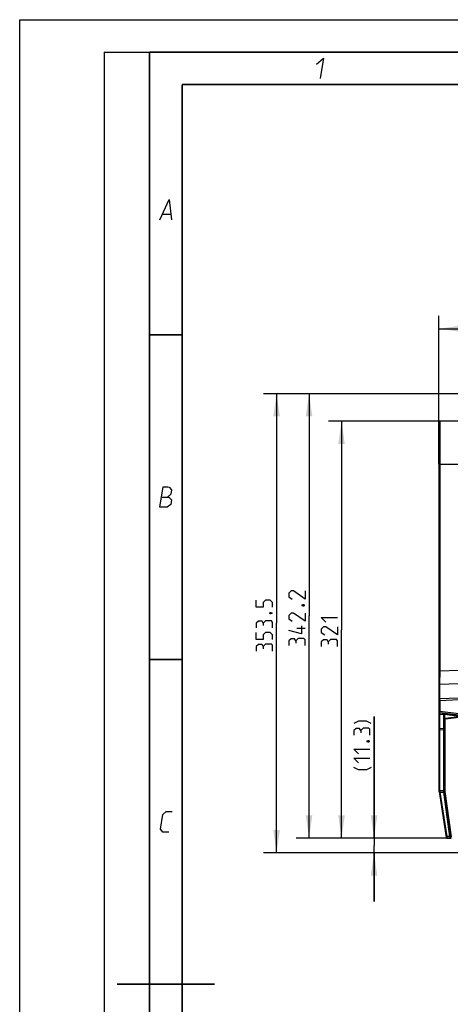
# Model space of a CAD drawing. Header units: millimetres. Extents: x 0 to 420, y 0 to 297.
# Tile 6 of 140: x 0 to 66, y 145 to 297. Entities that reach past the tile are written whole.
import ezdxf

# ---------------------------------------------------------------- set-up
doc = ezdxf.new("R2010")
doc.units = ezdxf.units.MM
doc.header["$LTSCALE"] = 23.1
doc.layers.get('0').update_dxf_attribs({"linetype": 'CONTINUOUS'})
doc.layers.add('DIM_PILOTEES', color=7, linetype='CONTINUOUS')
doc.styles.get("Standard").update_dxf_attribs({"font": 'txt', "width": 0.7})
doc.dimstyles.new('DIMSTYLE_1', dxfattribs={"dimtxt": 2.5, "dimasz": 3.5, "dimexe": 2, "dimexo": 0, "dimtad": 1, "dimdec": 0, "dimlfac": 5, "dimdsep": 46, "dimtxsty": 'Standard', "dimblk": '_FILLED', "dimblk1": '_FILLED', "dimblk2": '_FILLED', "dimcen": 0.09, "dimazin": 2, "dimtp": 0.8, "dimtm": 0.8, "dimtfac": 1, "dimtdec": 0, "dimtofl": 0, "dimtmove": 0, "dimatfit": 3, "dimldrblk": '_FILLED', "dimfxl": 0, "dimtolj": 1, "dimarcsym": 0})
doc.dimstyles.new('DIMSTYLE_2', dxfattribs={"dimtxt": 2.5, "dimasz": 3.5, "dimexe": 2, "dimexo": 0, "dimtad": 1, "dimlfac": 5, "dimdsep": 46, "dimtxsty": 'Standard', "dimblk": '_FILLED', "dimblk1": '_FILLED', "dimblk2": '_FILLED', "dimcen": 0.09, "dimazin": 2, "dimtp": 0.5, "dimtm": 0.5, "dimtfac": 1, "dimtofl": 0, "dimtmove": 0, "dimatfit": 3, "dimldrblk": '_FILLED', "dimfxl": 0, "dimtolj": 1, "dimarcsym": 0})
doc.dimstyles.new('DIMSTYLE_9', dxfattribs={"dimtxt": 2.5, "dimasz": 3.5, "dimexe": 2, "dimexo": 0, "dimtad": 1, "dimdec": 1, "dimlfac": 5, "dimdsep": 46, "dimtxsty": 'Standard', "dimblk": '_FILLED', "dimblk1": '_FILLED', "dimblk2": '_FILLED', "dimcen": 0.09, "dimazin": 2, "dimtp": 0.2, "dimtm": 0.2, "dimtfac": 1, "dimtdec": 1, "dimtofl": 0, "dimtmove": 0, "dimatfit": 3, "dimldrblk": '_FILLED', "dimfxl": 0, "dimtolj": 1, "dimarcsym": 0})

# ---------------------------------------------------------------- blocks, each defined once
blk = doc.blocks.new('_FILLED')
at = {"color": 0, "linetype": 'ByBlock'}
blk.add_solid([(0, 0), (-1, 0.143), (-1, -0.143)], dxfattribs=at)
blk = doc.blocks.new('*D1')
at = {"layer": 'DIM_PILOTEES', "color": 2, "linetype": 'Continuous'}
for p, q in [((64.54, 228.58), (64.54, 251.42)), ((153.28, 228.58), (153.28, 251.42)), ((64.54, 249.42), (108.91, 249.42)), ((153.28, 249.42), (108.91, 249.42))]:
    blk.add_line(p, q, dxfattribs=at)
at = {"layer": 'DIM_PILOTEES', "color": 2, "linetype": 'Continuous', "xscale": 3.5, "yscale": 3.5, "zscale": 3.5, "rotation": 180}
blk.add_blockref('_FILLED', (64.54, 249.42), dxfattribs=at)
at = {"layer": 'DIM_PILOTEES', "color": 2, "linetype": 'Continuous', "xscale": 3.5, "yscale": 3.5, "zscale": 3.5}
blk.add_blockref('_FILLED', (153.28, 249.42), dxfattribs=at)
at = {"layer": 'DIM_PILOTEES', "color": 2, "linetype": 'Continuous', "insert": (108.91, 252.55), "char_height": 2.5, "width": 8.8393, "attachment_point": 2, "line_spacing_factor": 0.9}
blk.add_mtext('{\\ftxt;\\W0.0001;\\H0.0001;\\~}{\\ftxt;\\W2.3571428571;\\H2.5; }{\\ftxt;\\W0.0001;\\H0.0001;\\~}', dxfattribs=at)
blk = doc.blocks.new('*D2')
at = {"layer": 'DIM_PILOTEES', "color": 2, "linetype": 'Continuous'}
for p, q in [((68.09, 239.42), (37.54, 239.42)), ((39.54, 239.42), (39.54, 204.07)), ((39.54, 168.72), (39.54, 204.07)), ((70.04, 168.72), (37.54, 168.72))]:
    blk.add_line(p, q, dxfattribs=at)
at = {"layer": 'DIM_PILOTEES', "color": 2, "linetype": 'Continuous', "xscale": 3.5, "yscale": 3.5, "zscale": 3.5}
for p, rotation in [((39.54, 239.42), 90), ((39.54, 168.72), 270)]:
    blk.add_blockref('_FILLED', p, dxfattribs=dict(at, rotation=rotation))
at = {"layer": 'DIM_PILOTEES', "color": 2, "linetype": 'Continuous', "insert": (36.42, 204.07), "char_height": 2.5, "width": 12.8571, "attachment_point": 2, "rotation": 90, "line_spacing_factor": 0.9}
blk.add_mtext('{\\ftxt;\\W0.0001;\\H0.0001;\\~}{\\ftxt;\\W3.4285714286;\\H2.5; }{\\ftxt;\\W0.0001;\\H0.0001;\\~}', dxfattribs=at)
blk = doc.blocks.new('*D3')
at = {"layer": 'DIM_PILOTEES', "color": 2, "linetype": 'Continuous'}
for p, q in [((68.09, 239.42), (42.54, 239.42)), ((44.54, 239.42), (44.54, 205.2)), ((44.54, 170.98), (44.54, 205.2)), ((65.76, 170.98), (42.54, 170.98))]:
    blk.add_line(p, q, dxfattribs=at)
at = {"layer": 'DIM_PILOTEES', "color": 2, "linetype": 'Continuous', "xscale": 3.5, "yscale": 3.5, "zscale": 3.5}
for p, rotation in [((44.54, 239.42), 90), ((44.54, 170.98), 270)]:
    blk.add_blockref('_FILLED', p, dxfattribs=dict(at, rotation=rotation))
at = {"layer": 'DIM_PILOTEES', "color": 2, "linetype": 'Continuous', "insert": (41.42, 205.2), "char_height": 2.5, "width": 13.6607, "attachment_point": 2, "rotation": 90, "line_spacing_factor": 0.9}
blk.add_mtext('{\\ftxt;\\W0.0001;\\H0.0001;\\~}{\\ftxt;\\W3.6428571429;\\H2.5; }{\\ftxt;\\W0.0001;\\H0.0001;\\~}', dxfattribs=at)
blk = doc.blocks.new('*D4')
at = {"layer": 'DIM_PILOTEES', "color": 2, "linetype": 'Continuous'}
for p, q in [((64.64, 235.18), (47.54, 235.18)), ((49.54, 235.18), (49.54, 203.08)), ((49.54, 170.98), (49.54, 203.08)), ((66.49, 170.98), (47.54, 170.98))]:
    blk.add_line(p, q, dxfattribs=at)
at = {"layer": 'DIM_PILOTEES', "color": 2, "linetype": 'Continuous', "xscale": 3.5, "yscale": 3.5, "zscale": 3.5}
for p, rotation in [((49.54, 235.18), 90), ((49.54, 170.98), 270)]:
    blk.add_blockref('_FILLED', p, dxfattribs=dict(at, rotation=rotation))
at = {"layer": 'DIM_PILOTEES', "color": 2, "linetype": 'Continuous', "insert": (46.42, 203.08), "char_height": 2.5, "width": 7.7679, "attachment_point": 2, "rotation": 90, "line_spacing_factor": 0.9}
blk.add_mtext('{\\ftxt;\\W0.0001;\\H0.0001;\\~}{\\ftxt;\\W2.0714285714;\\H2.5; }{\\ftxt;\\W0.0001;\\H0.0001;\\~}', dxfattribs=at)
blk = doc.blocks.new('*D21')
at = {"layer": 'DIM_PILOTEES', "color": 2, "linetype": 'Continuous'}
for p, q in [((54.54, 170.99), (54.54, 189.7)), ((54.54, 189.7), (54.54, 169.86)), ((66.49, 170.99), (52.54, 170.99)), ((54.54, 161.22), (54.54, 169.86)), ((70.04, 168.72), (52.54, 168.72)), ((54.54, 168.72), (54.54, 161.22))]:
    blk.add_line(p, q, dxfattribs=at)
at = {"layer": 'DIM_PILOTEES', "color": 2, "linetype": 'Continuous', "xscale": 3.5, "yscale": 3.5, "zscale": 3.5}
for p, rotation in [((54.54, 170.99), 270), ((54.54, 168.72), 90)]:
    blk.add_blockref('_FILLED', p, dxfattribs=dict(at, rotation=rotation))
at = {"layer": 'DIM_PILOTEES', "color": 2, "linetype": 'Continuous', "insert": (51.42, 181.49), "char_height": 2.5, "width": 12.3214, "attachment_point": 1, "rotation": 90, "line_spacing_factor": 0.9}
blk.add_mtext('{\\ftxt;\\W0.0001;\\H0.0001;\\~}{\\ftxt;\\W0.4285714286;\\H2.5; }{\\ftxt;\\W0.0001;\\H0.0001;\\~}{\\ftxt;\\W0.0001;\\H0.0001;\\~}{\\ftxt;\\W2.4285714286;\\H2.5; }{\\ftxt;\\W0.0001;\\H0.0001;\\~}{\\ftxt;\\W0.0001;\\H0.0001;\\~}{\\ftxt;\\W0.4285714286;\\H2.5; }{\\ftxt;\\W0.0001;\\H0.0001;\\~}', dxfattribs=at)

msp = doc.modelspace()

# ---------------------------------------------------------------- linework, layer by layer
at = {"color": 7, "linetype": 'Continuous'}
for p, q in [((0, 0), (0, 297)), ((0, 297), (420, 297)), ((25, 286.9999), (410, 286.9999)), ((64.5441, 235.0804), (64.6443, 235.1805)), ((64.5441, 178.1491), (64.5441, 235.0804)), ((64.6443, 235.1805), (64.644, 231.8805)), ((67.5841, 235.1805), (64.6443, 235.1805)), ((64.644, 231.8805), (64.644, 230.2805)), ((64.644, 230.2805), (64.6441, 228.5805)), ((64.5441, 228.5824), (64.6441, 228.5805)), ((64.6441, 228.5805), (64.6441, 196.7533)), ((64.6441, 228.5805), (67.5841, 228.5805)), ((64.6441, 196.7533), (64.5441, 196.7569)), ((64.6441, 196.7533), (64.6404, 194.7035)), ((64.6441, 196.7533), (67.5841, 196.8618)), ((64.6404, 194.7035), (64.5441, 194.6048)), ((64.6404, 194.7035), (67.5841, 194.8121)), ((64.6404, 194.7035), (64.6404, 192.4939)), ((64.6404, 192.4939), (67.5841, 192.6034)), ((64.6404, 192.4939), (64.5441, 192.3952)), ((64.6441, 192.2002), (64.5441, 192.1993)), ((64.6404, 192.4939), (64.6441, 192.2002)), ((64.6441, 192.2002), (67.5841, 192.3095)), ((64.6441, 192.2002), (64.6441, 190.4982)), ((64.6441, 190.4982), (64.5441, 190.4973)), ((64.6319, 190.2994), (64.5441, 190.3972)), ((64.6319, 190.1429), (64.5441, 190.2406)), ((64.6319, 190.0993), (64.5441, 190.1926)), ((64.6441, 190.4982), (64.6319, 190.2994)), ((64.6319, 190.2994), (64.6319, 190.1429)), ((67.5841, 189.9319), (64.6319, 190.2994)), ((64.6319, 190.1429), (65.3243, 190.0604)), ((64.6319, 190.1429), (64.6319, 190.0993)), ((64.6319, 190.0993), (64.6319, 187.9268)), ((64.6319, 190.0993), (65.2914, 190.0207)), ((67.5841, 190.1322), (64.6441, 190.4982)), ((65.2914, 190.045), (65.2917, 190.0471)), ((65.2914, 190.0395), (65.2914, 190.045)), ((65.2914, 190.0207), (65.2914, 190.0395)), ((65.2914, 187.8629), (65.2914, 190.0207)), ((65.3441, 178.162), (65.3441, 189.9875)), ((65.4041, 189.9975), (65.4114, 190.0561)), ((65.4041, 189.9975), (65.4041, 189.3809)), ((67.5744, 189.7269), (65.4041, 189.9975)), ((67.5841, 189.7853), (65.4114, 190.0561)), ((65.5197, 189.4368), (67.5739, 189.689)), ((67.5814, 189.6802), (65.5209, 189.4272)), ((67.5936, 189.581), (65.5331, 189.328)), ((64.6319, 187.9268), (64.5441, 188.0202)), ((65.4537, 189.2383), (65.3441, 189.2383)), ((65.3537, 189.2383), (65.3537, 178.162)), ((65.4537, 189.2383), (65.4537, 178.162)), ((65.5331, 189.328), (65.5197, 189.4368)), ((64.6319, 187.7021), (64.5441, 187.7393)), ((64.6319, 187.9268), (65.2914, 187.8629)), ((64.6319, 187.7021), (64.6319, 178.3278)), ((64.6319, 187.7021), (65.2914, 187.6381)), ((65.2914, 178.3244), (65.2914, 187.6381)), ((65.2921, 187.7721), (65.2918, 187.838)), ((64.6319, 178.3278), (64.5441, 178.365)), ((64.5441, 178.1491), (65.6661, 171.0649)), ((64.6519, 178.0605), (64.5653, 178.0153)), ((64.6319, 178.3278), (65.2914, 178.3244)), ((64.6519, 178.0605), (65.7322, 171.2397)), ((64.6519, 178.0605), (65.3033, 178.0571)), ((65.2915, 178.3044), (65.2914, 178.3244)), ((65.2938, 178.1436), (65.2918, 178.1609)), ((66.2237, 171.2397), (65.3033, 178.0571)), ((65.4537, 178.162), (65.3441, 178.162)), ((65.4545, 178.1499), (65.3459, 178.1352)), ((66.2898, 171.1537), (65.3459, 178.1352)), ((65.3554, 178.1365), (66.2994, 171.155)), ((65.4545, 178.1499), (66.3984, 171.1684)), ((65.7322, 171.2397), (65.6456, 171.1945)), ((65.7649, 170.9805), (65.6661, 171.0649)), ((65.6733, 171.0588), (65.7256, 171.0139)), ((65.7256, 171.0139), (65.7641, 170.9809)), ((66.2237, 171.2397), (65.7322, 171.2397)), ((65.7641, 170.9809), (65.7649, 170.9805)), ((65.7649, 170.9805), (66.3657, 170.9805))]:
    msp.add_line(p, q, dxfattribs=at)
at = {"color": 2, "linetype": 'Continuous'}
for p, q in [((13, 292), (20, 292)), ((13, 292), (13, 5)), ((20, 292), (20, 5)), ((22.0363, 267.075), (23.2363, 267.075))]:
    msp.add_line(p, q, dxfattribs=at)
at = {"color": 7, "linetype": 'Continuous', "const_width": 0.25}
for points in [[(20, 292), (20, 5)], [(415, 292), (20, 292)], [(25, 10), (25, 287)], [(25, 287), (410, 287)], [(20.0002, 248.5), (25.0002, 248.5)], [(20.0002, 198.4999), (25.0002, 198.4999)], [(30, 148.5), (15, 148.5)]]:
    msp.add_lwpolyline(points, dxfattribs=at)
at = {"color": 2, "linetype": 'Continuous'}
for points in [[(45.7067, 290.175), (46.7537, 291.075), (46.2394, 287.925)], [(21.5894, 266.175), (23.0037, 269.325), (23.3894, 266.175)], [(21.5894, 221.9249), (22.1037, 225.0749), (22.7787, 225.0749), (22.9914, 224.9999), (23.3802, 224.6249), (23.27, 223.9499), (22.7465, 223.4999)], [(21.8465, 223.4999), (22.9715, 223.4999), (23.3481, 223.0499), (23.2379, 222.3749), (22.7144, 221.9249), (21.5894, 221.9249)], [(22.9394, 171.9249), (22.0394, 171.9249), (21.6629, 172.3749), (22.0302, 174.6249), (22.5537, 175.0749), (23.4537, 175.0749)]]:
    msp.add_lwpolyline(points, dxfattribs=at)
at = {"color": 7, "linetype": 'Continuous'}
for centre, radius, start, end in [((65.2841, 189.958), 0.0631, 70.247684, 83.345971), ((65.326, 189.3711), 0.6903, 82.891422, 83.751514), ((65.5441, 189.2383), 0.2, 97, 180), ((65.5441, 189.2383), 0.1904, 97, 180), ((65.5441, 189.2383), 0.0904, 97, 180), ((63.3665, 187.8191), 1.9254, 0.5632, 1.303689), ((44.5737, 187.8201), 20.7185, 359.496697, 359.634231), ((51.2797, 187.7813), 14.0124, 359.618033, 359.962463), ((76.4753, 178.1952), 11.8441, 179.358108, 180.163101), ((77.3542, 180.7127), 12.9762, 191.338592, 191.793436), ((46.5902, 178.1963), 18.7017, 0.144035, 0.331186), ((44.9035, 178.1916), 20.3883, 359.913559, 0.145201), ((45.5604, 175.9241), 19.8579, 6.166089, 6.417287), ((65.5441, 178.162), 0.2, 180, 187.7), ((65.5441, 178.162), 0.1904, 180, 187.7), ((65.5441, 178.162), 0.0904, 180, 187.7), ((67.7771, 171.1802), 1.5546, 179.497944, 181.21576), ((67.6987, 171.1819), 1.4762, 177.754566, 179.5359), ((67.5918, 171.1759), 1.3692, 181.200155, 183.076394), ((66.8242, 171.307), 0.5839, 199.731401, 201.380681)]:
    msp.add_arc(centre, radius, start, end, dxfattribs=at)
for points, knots in [([(65.2914, 190.045), (65.3054, 190.0433), (65.3329, 190.03), (65.3441, 190.0012), (65.3441, 189.9875)], [0, 0, 0, 0, 0.50581675, 1, 1, 1, 1]), ([(65.2917, 190.0471), (65.2921, 190.049), (65.2996, 190.0595), (65.3141, 190.0596), (65.3243, 190.0604)], [0, 0, 0, 0, 0.15889383, 1, 1, 1, 1]), ([(65.3243, 190.0604), (65.3297, 190.0607), (65.3554, 190.0614), (65.3811, 190.0595), (65.4011, 190.0573)], [0, 0, 0, 0, 0.21286291, 1, 1, 1, 1]), ([(65.3243, 190.0604), (65.3406, 190.0557), (65.3572, 190.0317), (65.3603, 190.0085), (65.3605, 190.0017)], [0, 0, 0, 0, 0.71555895, 1, 1, 1, 1]), ([(64.6319, 187.9268), (64.6314, 187.9147), (64.6301, 187.8398), (64.631, 187.7649), (64.6319, 187.7021)], [0, 0, 0, 0, 0.16159572, 1, 1, 1, 1]), ([(64.6312, 178.1614), (64.6166, 178.1597), (64.5869, 178.1609), (64.5587, 178.1501), (64.5441, 178.1491)], [0, 0, 0, 0, 0.50045187, 1, 1, 1, 1]), ([(65.2918, 178.1609), (65.2976, 178.1613), (65.3144, 178.1629), (65.3316, 178.1634), (65.3424, 178.1665)], [0, 0, 0, 0, 0.33961732, 1, 1, 1, 1]), ([(65.3539, 178.0775), (65.3529, 178.0761), (65.3464, 178.0697), (65.3376, 178.0662), (65.3306, 178.0637)], [0, 0, 0, 0, 0.18118162, 1, 1, 1, 1]), ([(65.7322, 171.2397), (65.7349, 171.1938), (65.7398, 171.1343), (65.7465, 171.0751), (65.7482, 171.0616)], [0, 0, 0, 0, 0.77231984, 1, 1, 1, 1]), ([(65.7529, 171.0276), (65.7537, 171.023), (65.756, 171.009), (65.7584, 170.995), (65.7615, 170.986)], [0, 0, 0, 0, 0.33273015, 1, 1, 1, 1]), ([(65.7615, 170.986), (65.7619, 170.9849), (65.7626, 170.9831), (65.7636, 170.9813), (65.7641, 170.9809)], [0, 0, 0, 0, 0.62169906, 1, 1, 1, 1]), ([(66.2306, 171.2341), (66.2297, 171.2352), (66.2276, 171.2374), (66.225, 171.2391), (66.2237, 171.2397)], [0, 0, 0, 0, 0.4982869, 1, 1, 1, 1]), ([(66.2246, 171.1025), (66.2262, 171.0728), (66.2297, 171.0321), (66.2378, 170.9951), (66.2443, 170.9805), (66.248, 170.9805)], [0, 0, 0, 0, 0.70733175, 0.91086206, 1, 1, 1, 1]), ([(66.2746, 171.1099), (66.2672, 171.1304), (66.2537, 171.1715), (66.2444, 171.2168), (66.2306, 171.2341)], [0, 0, 0, 0, 0.49615514, 1, 1, 1, 1])]:
    msp.add_open_spline(points, degree=3, knots=knots, dxfattribs=at)
for points in [[(65.3441, 189.9875), (65.3441, 189.9948), (65.3533, 190.0009), (65.3605, 190.0017)], [(65.3605, 190.0017), (65.375, 190.0035), (65.3899, 190.001), (65.4041, 189.9975)], [(65.3306, 178.0637), (65.3217, 178.0607), (65.3126, 178.0586), (65.3033, 178.0571)], [(65.7482, 171.0616), (65.7496, 171.0503), (65.7512, 171.0389), (65.7529, 171.0276)]]:
    msp.add_open_spline(points, degree=3, dxfattribs=at)
at = {"layer": 'DIM_PILOTEES', "color": 2, "linetype": 'Continuous'}
msp.add_line((43.9189, 203.266), (42.6689, 203.266), dxfattribs=at)
for points in [[(43.9189, 209.0398), (43.9189, 207.7898), (42.1332, 209.0398), (41.7761, 209.0398), (41.4189, 208.6827), (41.4189, 208.147), (41.9546, 207.7898)], [(38.9189, 206.5705), (38.9189, 207.2848), (38.5618, 207.642), (37.8475, 207.642), (37.4904, 207.2848), (37.4904, 206.5705), (36.4189, 206.5705), (36.4189, 207.642)], [(43.5023, 206.897), (43.6213, 206.9565), (43.6808, 206.9565), (43.7999, 206.897), (43.7999, 206.7779), (43.6808, 206.7184), (43.6213, 206.7184), (43.5023, 206.7779), (43.5023, 206.897)], [(38.5023, 205.6777), (38.6213, 205.7372), (38.6808, 205.7372), (38.7999, 205.6777), (38.7999, 205.5586), (38.6808, 205.4991), (38.6213, 205.4991), (38.5023, 205.5586), (38.5023, 205.6777)], [(43.9189, 205.647), (43.9189, 204.397), (42.1332, 205.647), (41.7761, 205.647), (41.4189, 205.2898), (41.4189, 204.7541), (41.9546, 204.397)], [(47.1332, 204.2413), (46.4189, 204.9555), (48.9189, 204.9555)], [(37.4904, 204.0705), (37.3118, 204.3682), (36.7761, 204.3682), (36.4189, 204.0705), (36.4189, 203.3562)], [(38.9189, 203.3562), (38.9189, 204.2491), (38.7404, 204.4277), (37.8475, 204.4277), (37.4904, 204.0705), (37.4904, 203.7134)], [(43.3832, 203.6827), (43.3832, 202.4327), (41.4189, 202.9684)], [(48.9189, 203.527), (48.9189, 202.277), (47.1332, 203.527), (46.7761, 203.527), (46.4189, 203.1698), (46.4189, 202.6341), (46.9546, 202.277)], [(38.9189, 201.5705), (38.9189, 202.2848), (38.5618, 202.642), (37.8475, 202.642), (37.4904, 202.2848), (37.4904, 201.5705), (36.4189, 201.5705), (36.4189, 202.642)], [(42.4904, 201.3612), (42.3118, 201.6589), (41.7761, 201.6589), (41.4189, 201.3612), (41.4189, 200.647)], [(43.9189, 200.647), (43.9189, 201.5398), (43.7404, 201.7184), (42.8475, 201.7184), (42.4904, 201.3612), (42.4904, 201.0041)], [(37.4904, 200.4991), (37.3118, 200.7967), (36.7761, 200.7967), (36.4189, 200.4991), (36.4189, 199.7848)], [(38.9189, 199.7848), (38.9189, 200.6777), (38.7404, 200.8562), (37.8475, 200.8562), (37.4904, 200.4991), (37.4904, 200.142)], [(47.4904, 201.2055), (47.3118, 201.5032), (46.7761, 201.5032), (46.4189, 201.2055), (46.4189, 200.4913)], [(48.9189, 200.4913), (48.9189, 201.3841), (48.7404, 201.5627), (47.8475, 201.5627), (47.4904, 201.2055), (47.4904, 200.8484)], [(54.0975, 188.633), (53.3832, 188.9901), (52.1332, 188.9901), (51.4189, 188.633)], [(52.4904, 187.5616), (52.3118, 187.8592), (51.7761, 187.8592), (51.4189, 187.5616), (51.4189, 186.8473)], [(53.9189, 186.8473), (53.9189, 187.7401), (53.7404, 187.9187), (52.8475, 187.9187), (52.4904, 187.5616), (52.4904, 187.2044)], [(53.5023, 185.9544), (53.6213, 186.014), (53.6808, 186.014), (53.7999, 185.9544), (53.7999, 185.8354), (53.6808, 185.7759), (53.6213, 185.7759), (53.5023, 185.8354), (53.5023, 185.9544)], [(52.1332, 183.9901), (51.4189, 184.7044), (53.9189, 184.7044)], [(52.1332, 182.5616), (51.4189, 183.2759), (53.9189, 183.2759)], [(54.0975, 181.8473), (53.3832, 181.4901), (52.1332, 181.4901), (51.4189, 181.8473)]]:
    msp.add_lwpolyline(points, dxfattribs=at)

# ---------------------------------------------------------------- dimensions: what is measured, and where the dimension line sits
dim = msp.add_linear_dim(base=(153.2841, 249.4205), p1=(64.5441, 228.583), p2=(153.2841, 228.583), text='{\\ftxt;\\W0.0001;\\H0.0001;\\~}{\\ftxt;\\W2.3571428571;\\H2.5; }{\\ftxt;\\W0.0001;\\H0.0001;\\~}', dimstyle='DIMSTYLE_1', dxfattribs=at)
dim.commit()
dim.dimension.update_dxf_attribs({"geometry": '*D1', "text_midpoint": (108.557, 249.4205), "dimtype": 160})
for base, p1, p2, angle, text, dimstyle, picture, middle in [((39.5439, 239.4205), (70.038, 168.7205), (68.093, 239.4205), 90, '{\\ftxt;\\W0.0001;\\H0.0001;\\~}{\\ftxt;\\W3.4285714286;\\H2.5; }{\\ftxt;\\W0.0001;\\H0.0001;\\~}', 'DIMSTYLE_2', '*D2', (39.5439, 203.7134)), ((44.5439, 170.9805), (68.093, 239.4205), (65.7649, 170.9805), 270, '{\\ftxt;\\W0.0001;\\H0.0001;\\~}{\\ftxt;\\W3.6428571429;\\H2.5; }{\\ftxt;\\W0.0001;\\H0.0001;\\~}', 'DIMSTYLE_2', '*D3', (44.5439, 204.8434)), ((49.5439, 170.9805), (64.6443, 235.1805), (66.488, 170.9805), 270, '{\\ftxt;\\W0.0001;\\H0.0001;\\~}{\\ftxt;\\W2.0714285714;\\H2.5; }{\\ftxt;\\W0.0001;\\H0.0001;\\~}', 'DIMSTYLE_2', '*D4', (49.5439, 202.7234)), ((54.5439, 168.7205), (66.488, 170.9901), (70.038, 168.7205), 270, '{\\ftxt;\\W0.0001;\\H0.0001;\\~}{\\ftxt;\\W0.4285714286;\\H2.5; }{\\ftxt;\\W0.0001;\\H0.0001;\\~}{\\ftxt;\\W0.0001;\\H0.0001;\\~}{\\ftxt;\\W2.4285714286;\\H2.5; }{\\ftxt;\\W0.0001;\\H0.0001;\\~}{\\ftxt;\\W0.0001;\\H0.0001;\\~}{\\ftxt;\\W0.4285714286;\\H2.5; }{\\ftxt;\\W0.0001;\\H0.0001;\\~}', 'DIMSTYLE_9', '*D21', (54.5439, 188.633))]:
    dim = msp.add_linear_dim(base=base, p1=p1, p2=p2, angle=angle, text=text, dimstyle=dimstyle, dxfattribs=at)
    dim.commit()
    dim.dimension.update_dxf_attribs({"geometry": picture, "text_midpoint": middle, "dimtype": 160})

doc.saveas('drawing.dxf')
